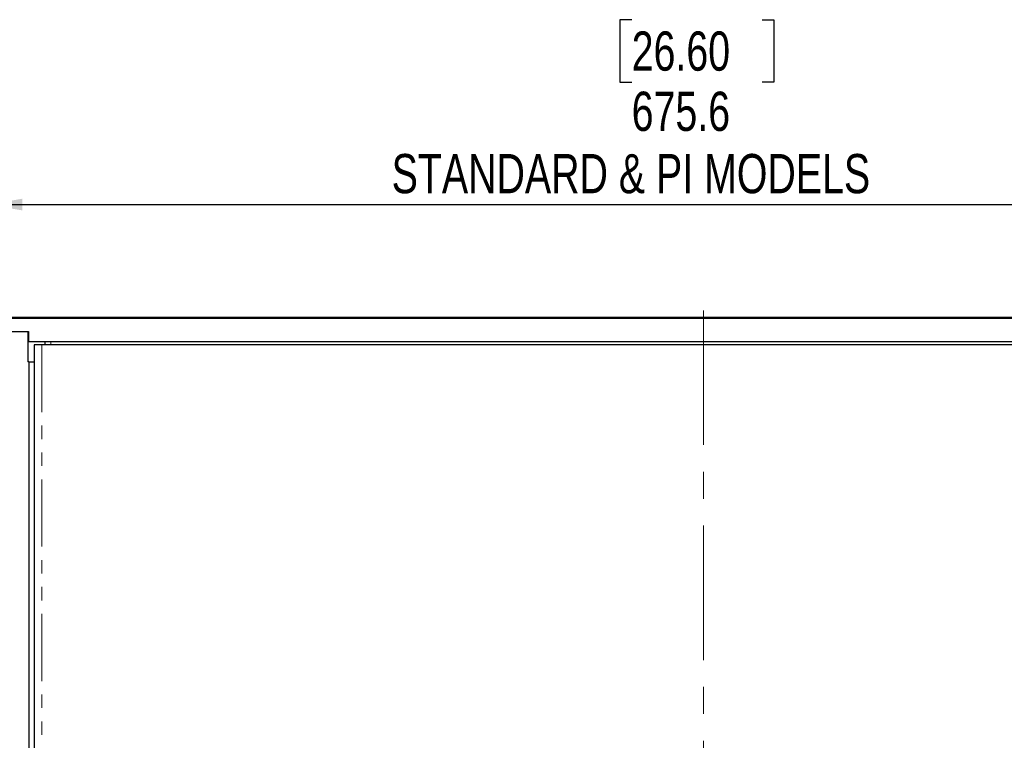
# Model space of a CAD drawing. Header units: millimetres. Extents: x 0 to 841, y 0 to 594.
# Tile 9 of 24: x 96 to 189, y 248 to 316. Entities that reach past the tile are written whole.
import ezdxf

# ---------------------------------------------------------------- set-up
doc = ezdxf.new("R2010")
doc.units = ezdxf.units.MM
doc.linetypes.add('CENTERX2', pattern=[20.32, 12.7, -2.54, 2.54, -2.54])
doc.linetypes.add('PHANTOM', pattern=[12.7, 6.35, -1.27, 1.27, -1.27, 1.27, -1.27])
doc.layers.add('SLD-0', color=7, linetype='Continuous')
doc.styles.add('SLDTEXTSTYLE0', font='TXT', dxfattribs={"width": 0.75})
doc.dimstyles.new('SLDDIMSTYLE0', dxfattribs={"dimtxt": 3.704167, "dimasz": 3.2, "dimexe": 0, "dimexo": 0.0625, "dimgap": 0.926042, "dimtad": 0, "dimtih": 1, "dimtoh": 1, "dimdec": 1, "dimlfac": 5, "dimrnd": 1e-09, "dimzin": 12, "dimdsep": 46, "dimtxsty": 'SLDTEXTSTYLE0', "dimsah": 1, "dimcen": 0.09, "dimadec": 0, "dimazin": 3, "dimtfac": 1, "dimtdec": 1, "dimtofl": 0, "dimtmove": 0, "dimatfit": 3, "dimfxl": 1, "dimfrac": 2, "dimtolj": 1, "dimtzin": 12, "dimarcsym": 0})

# ---------------------------------------------------------------- blocks, each defined once
blk = doc.blocks.new('_D_3')
at = {"layer": 'SLD-0', "transparency": 16777216}
for p, q in [((154.216, 315.699), (153.089, 315.699)), ((153.089, 315.699), (153.089, 309.814)), ((166.529, 315.699), (167.656, 315.699)), ((167.656, 315.699), (167.656, 309.814)), ((153.089, 309.814), (154.216, 309.814)), ((167.656, 309.814), (166.529, 309.814)), ((93.43, 287.236), (93.43, 299.238)), ((228.558, 287.236), (228.558, 299.238)), ((93.43, 298.238), (228.558, 298.238))]:
    blk.add_line(p, q, dxfattribs=at)
for points in [[(93.43, 298.238), (96.63, 297.688), (96.63, 298.788)], [(228.558, 298.238), (225.358, 298.788), (225.358, 297.688)]]:
    blk.add_solid(points, dxfattribs=at)
at = {"layer": 'SLD-0', "transparency": 16777216, "attachment_point": 1, "style": 'SLDTEXTSTYLE0'}
for s, insert, char_height in [('26.60', (154.216, 314.589), 3.7042), ('675.6', (154.216, 308.899), 3.7042), ('STANDARD & PI MODELS', (131.538, 303.013), 3.70417)]:
    blk.add_mtext(s, dxfattribs=dict(at, insert=insert, char_height=char_height))

msp = doc.modelspace()

# ---------------------------------------------------------------- linework, layer by layer
at = {"color": 7, "linetype": 'Continuous', "lineweight": 25}
for p, q in [((94.694023, 287.505679), (227.294244, 287.505679)), ((95.614516, 286.235679), (97.223249, 286.235679)), ((97.174531, 286.235679), (97.174531, 283.375639)), ((97.223249, 286.235679), (97.223249, 285.295879)), ((97.223249, 285.295879), (224.765018, 285.295879)), ((97.776073, 284.981427), (97.776073, 136.319291)), ((98.489662, 284.981427), (97.776073, 284.981427)), ((223.498605, 284.981427), (98.489662, 284.981427)), ((98.75812, 285.295879), (98.75812, 284.981427)), ((97.270756, 283.375639), (97.174531, 283.375639)), ((97.270756, 283.375639), (97.270756, 137.925079)), ((97.270756, 283.375639), (97.776073, 283.375639))]:
    msp.add_line(p, q, dxfattribs=at)
at = {"color": 8, "linetype": 'PHANTOM', "lineweight": 18}
for p, q in [((98.489662, 284.981427), (98.489662, 136.319291)), ((99.326017, 285.295879), (99.326017, 284.981427))]:
    msp.add_line(p, q, dxfattribs=at)
at = {"layer": 'SLD-0'}
msp.add_line((227.294244, 287.565679), (94.694023, 287.565679), dxfattribs=at)
at = {"layer": 'SLD-0', "linetype": 'CENTERX2', "lineweight": 18}
msp.add_line((160.994133, 288.235679), (160.994133, 133.065039), dxfattribs=at)

# ---------------------------------------------------------------- dimensions: what is measured, and where the dimension line sits
at = {"layer": 'SLD-0'}
dim = msp.add_linear_dim(base=(228.558133, 307.344511), p1=(93.430133, 286.235679), p2=(228.558133, 286.235679), text='<>\\PSTANDARD & PI MODELS', dimstyle='SLDDIMSTYLE0', dxfattribs=at)
dim.commit()
dim.dimension.update_dxf_attribs({"geometry": '_D_3', "text_midpoint": (160.372508, 307.344511), "dimtype": 160})

doc.saveas('drawing.dxf')
